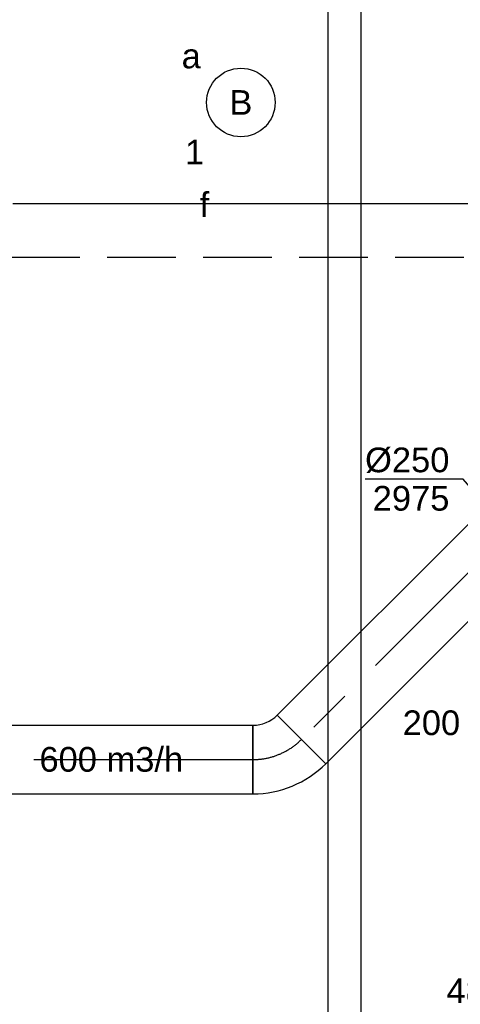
# Model space of a CAD drawing. Extents: x -138812 to 250702, y -18987 to 104055.
# Tile 74 of 193: x 78326 to 79932, y 13729 to 17318. Entities that reach past the tile are written whole.
import ezdxf
from ezdxf.enums import TextEntityAlignment as Align

# ---------------------------------------------------------------- set-up
doc = ezdxf.new("R2010")
doc.units = 0
doc.header["$LTSCALE"] = 50
for name, pattern in [('2322140', [45, 40, -5]), ('2322203', [45, 5, -2, 5, -2, 5, -2, 5, -2, 5, -2, 5, -5]), ('CENTER2', [28.575, 19.05, -3.175, 3.175, -3.175])]:
    doc.linetypes.add(name, pattern=pattern)
doc.layers.get('0').update_dxf_attribs({"linetype": 'CONTINUOUS'})
for name, color, linetype in [('EL6131--', 2, 'CONTINUOUS'), ('EL6311--', 3, 'CONTINUOUS'), ('EM6131--', 1, 'CONTINUOUS'), ('WL5448--', 4, 'CONTINUOUS'), ('WL570---_TOEVOER', 3, 'CONTINUOUS'), ('WL570---_TOEVOER_HL', 8, 'CONTINUOUS'), ('WM5448--', 1, 'CONTINUOUS'), ('WM570---_TOEVOER', 1, 'CONTINUOUS'), ('WM570---_TOEVOER_PR', 1, 'CONTINUOUS')]:
    doc.layers.add(name, color=color, linetype=linetype)
doc.styles.add('BURO-018', font='ARIAL.TTF', dxfattribs={"height": 90})

# ---------------------------------------------------------------- blocks, each defined once
blk = doc.blocks.new('1115B3A')
at = {"color": 0, "linetype": 'Continuous'}
blk.add_circle((0, 0), 2.5, dxfattribs=at)
at = {"color": 0, "linetype": 'Continuous', "style": 'BURO-018'}
for tag, p in [('E_GKAST', (0, 8)), ('E_GROEP', (0, 5)), ('E_SGROEP', (4.5, 5)), ('E_ARMCODE', (0, 0)), ('E_SLET', (4.5, -1))]:
    blk.add_attdef(tag, text='', height=1.8, dxfattribs=at).set_placement(p, align=Align.MIDDLE)
blk = doc.blocks.new('*U102')
at = {"color": 0, "ltscale": 10}
for p, q in [((0, 60, -2730), (5972.8, 60, -2730)), ((0, -60, -2730), (5972.8, -60, -2730))]:
    blk.add_line(p, q, dxfattribs=at)
at = {"layer": 'EM6131--', "color": 1, "style": 'BURO-018'}
blk.add_attdef('POSNR', text='', height=90, dxfattribs=at).set_placement((0, 0), align=Align.MIDDLE)
blk = doc.blocks.new('*U276')
at = {"color": 0, "ltscale": 10}
for p, q in [((0, 125, -2975), (398.8, 125, -2975)), ((0, -125, -2975), (0, 125, -2975)), ((558.8, 125, -2975), (1334, 125, -2975)), ((1334, 125, -2975), (1334, -125, -2975)), ((0, -125, -2975), (1334, -125, -2975))]:
    blk.add_line(p, q, dxfattribs=at)
at = {"layer": 'WL570---_TOEVOER_HL', "linetype": 'CENTER2'}
blk.add_line((0, 0, -2975), (1334, 0, -2975), dxfattribs=at)
at = {"layer": 'WM570---_TOEVOER_PR', "color": 1, "style": 'BURO-018'}
blk.add_attdef('POSNR', text='', height=90, dxfattribs=at).set_placement((0, 0), align=Align.MIDDLE)
blk = doc.blocks.new('*U277')
at = {"layer": 'WM570---_TOEVOER', "color": 0, "ltscale": 10}
for p, q in [((-165, 192), (-522.6, 192)), ((32.7, -38), (-165, 192)), ((-68.1, 2.6), (68.1, -2.6))]:
    blk.add_line(p, q, dxfattribs=at)
at = {"layer": 'WM570---_TOEVOER', "color": 0, "style": 'BURO-018'}
for s, p in [('%%c250', (-522.6, 217)), ('2975', (-494.7, 77))]:
    blk.add_text(s, height=90, dxfattribs=at).set_placement(p)
blk = doc.blocks.new('*U299')
at = {"color": 0, "ltscale": 10}
for p, q in [((-15.1, 161.6, -2975), (161.6, -15.1, -2975)), ((-103.6, -125, -2975), (-103.6, 125, -2975))]:
    blk.add_line(p, q, dxfattribs=at)
for radius in [125.1, 375.1]:
    blk.add_arc((-103.6, 250.1, -2975), radius, 270, 315, dxfattribs=at)
at = {"layer": 'WL570---_TOEVOER_HL', "linetype": 'CENTER2'}
blk.add_arc((-103.6, 250.1, -2975), 250.1, 270, 315, dxfattribs=at)
at = {"layer": 'WM570---_TOEVOER_PR', "color": 1, "style": 'BURO-018'}
blk.add_attdef('POSNR', text='', height=90, dxfattribs=at).set_placement((0, 0), align=Align.MIDDLE)
blk = doc.blocks.new('*U300')
at = {"color": 0, "ltscale": 10}
for p, q in [((0, -125, -2975), (0, 125, -2975)), ((13.8, 125, -2975), (2228, 125, -2975)), ((2228, 125, -2975), (2228, -125, -2975)), ((13.8, -125, -2975), (2228, -125, -2975))]:
    blk.add_line(p, q, dxfattribs=at)
at = {"layer": 'WL570---_TOEVOER_HL', "linetype": 'CENTER2'}
blk.add_line((0, 0, -2975), (2228, 0, -2975), dxfattribs=at)
at = {"layer": 'WM570---_TOEVOER_PR', "color": 1, "style": 'BURO-018'}
blk.add_attdef('POSNR', text='', height=90, dxfattribs=at).set_placement((0, 0), align=Align.MIDDLE)
blk = doc.blocks.new('2322140-1')
at = {"layer": 'WM5448--', "color": 0, "style": 'BURO-018'}
blk.add_text('f', height=90, dxfattribs=at).set_placement((78999.4, 16646.5, 2800), align=Align.MIDDLE)

msp = doc.modelspace()

# ---------------------------------------------------------------- linework, layer by layer
at = {"layer": 'WL5448--', "linetype": '2322140'}
msp.add_line((80300.21118, 16646.48215, 2800), (70948.598, 16646.48215, 2800), dxfattribs=at)
at = {"layer": 'WL5448--', "linetype": '2322203'}
msp.add_line((80294.72707, 16451.20163, 2800), (70945.09778, 16451.20163, 2800), dxfattribs=at)

# ---------------------------------------------------------------- block references
at = {"layer": 'EL6131--', "rotation": 90}
msp.add_blockref('*U102', (79510.3765, 12147.08767, 2730), dxfattribs=at)
at = {"layer": 'EL6311--'}
ref = msp.add_blockref('1115B3A', (79132.12483, 17016.618), dxfattribs=dict(at, xscale=50.00000000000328, yscale=50.00000000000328, zscale=50, rotation=181.9948371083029))
ref.add_attrib('E_ARMCODE', 'B', dxfattribs={"layer": '0', "color": 1, "linetype": 'Continuous', "height": 90, "style": 'BURO-018'}).set_placement((79132.12483, 17016.618), align=Align.MIDDLE)
ref.add_attrib('E_SLET', 'a', dxfattribs={"layer": '0', "color": 1, "linetype": 'Continuous', "height": 90, "style": 'BURO-018'}).set_placement((78951.13924, 17185.4203), align=Align.MIDDLE)
ref.add_attrib('E_GROEP', '1', dxfattribs={"layer": '0', "color": 1, "linetype": 'Continuous', "height": 90, "style": 'BURO-018'}).set_placement((78963.32254, 16835.63241), align=Align.MIDDLE)
at = {"layer": 'WL570---_TOEVOER', "rotation": 225}
msp.add_blockref('*U276', (80296.25188, 15637.44517, 2975), dxfattribs=at)
at = {"layer": 'WL570---_TOEVOER'}
for name, p in [('*U299', (79279.72584, 14620.91913, 2975)), ('*U300', (76948.17152, 14620.91913, 2975))]:
    msp.add_blockref(name, p, dxfattribs=at)
at = {"layer": 'WM5448--'}
msp.add_blockref('2322140-1', (0, 0), dxfattribs=at)
at = {"layer": 'WM570---_TOEVOER'}
msp.add_blockref('*U277', (80107.42153, 15451.44269, 2975), dxfattribs=at)

# ---------------------------------------------------------------- texts
at = {"layer": 'WL570---_TOEVOER', "color": 1, "style": 'BURO-018'}
msp.add_text('480x900x260', height=90, dxfattribs=at).set_placement((79881.66681, 13732.84837, -2700))
at = {"layer": 'WM570---_TOEVOER', "style": 'BURO-018'}
for s, p in [('200 m3/h', (79721.85315, 14710.0877)), ('600 m3/h', (78397.61575, 14576.69939))]:
    msp.add_text(s, height=90, dxfattribs=at).set_placement(p)

doc.saveas('drawing.dxf')
